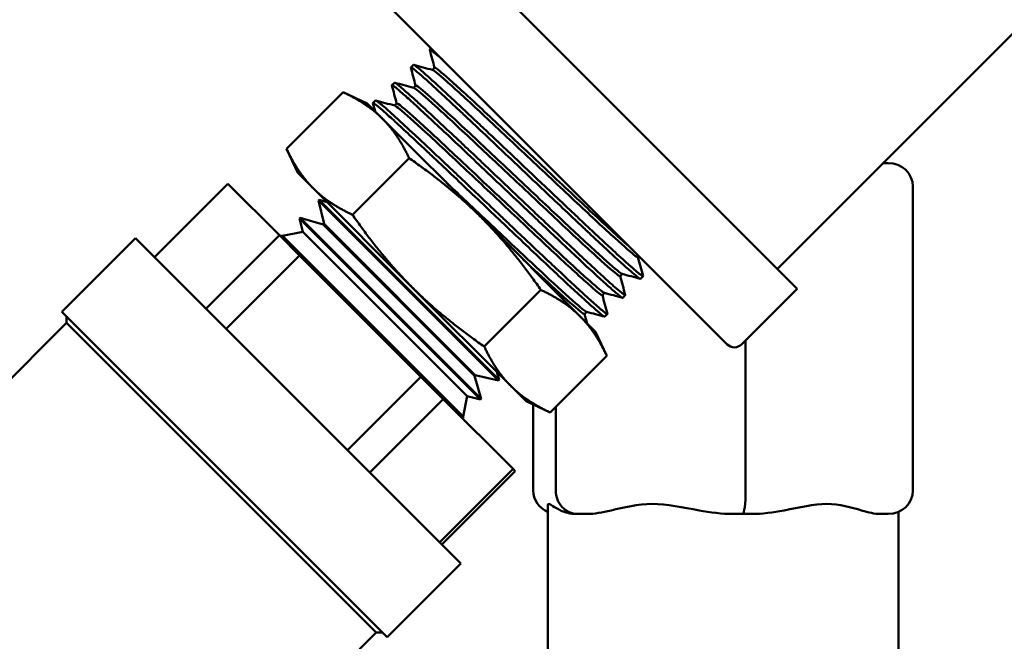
# Model space of a CAD drawing. Header units: inches. Extents: x 0.1 to 33.9, y 0.6 to 21.4.
# Tile 4 of 39: x 9.4 to 11.5, y 3.6 to 4.9. Entities that reach past the tile are written whole.
import ezdxf

# ---------------------------------------------------------------- set-up
doc = ezdxf.new("R2010")
doc.units = ezdxf.units.IN
doc.header["$MEASUREMENT"] = 0
doc.layers.add('Dimension (ANSI)', color=7, linetype='Continuous', lineweight=25)
doc.layers.add('Visible (ANSI)', color=7, linetype='Continuous', lineweight=50)
doc.styles.add('Note Text (ANSI)', font='tahoma.ttf')
doc.dimstyles.new('Default (ANSI)', dxfattribs={"dimtxt": 0.12, "dimasz": 0.098425, "dimexe": 0.125, "dimexo": 0.0625, "dimgap": 0.031496, "dimtad": 0, "dimtih": 1, "dimtoh": 1, "dimrnd": 1e-08, "dimzin": 4, "dimdsep": 46, "dimtxsty": 'Note Text (ANSI)', "dimcen": 0.09, "dimdle": 0.393701, "dimclrd": 256, "dimclre": 256, "dimclrt": 256, "dimadec": 0, "dimazin": 1, "dimtfac": 1, "dimtofl": 0, "dimtmove": 0, "dimatfit": 3, "dimfxl": 1, "dimtolj": 1, "dimtzin": 4, "dimlwd": -1, "dimlwe": -1, "dimarcsym": 0})

# ---------------------------------------------------------------- blocks, each defined once
blk = doc.blocks.new('*D6')
at = {"layer": 'Defpoints', "color": 0, "transparency": 16777216}
for p in [(4.8495, 11.6968), (8.9429, 11.6968), (10.6043, 2.4465)]:
    blk.add_point(p, dxfattribs=at)
at = {"layer": 'Dimension (ANSI)', "transparency": 16777216}
for p, q in [((8.8804, 11.6968), (4.7245, 11.6968)), ((4.8495, 11.5984), (4.8495, 7.1825)), ((4.8495, 2.545), (4.8495, 6.9609)), ((10.5418, 2.4465), (4.7245, 2.4465))]:
    blk.add_line(p, q, dxfattribs=at)
for points in [[(4.8331, 11.5984), (4.8659, 11.5984), (4.8495, 11.6968)], [(4.8331, 2.545), (4.8659, 2.545), (4.8495, 2.4465)]]:
    blk.add_solid(points, dxfattribs=at)
at = {"layer": 'Dimension (ANSI)', "transparency": 16777216, "insert": (4.6349, 7.151), "char_height": 0.12, "attachment_point": 1, "style": 'Note Text (ANSI)'}
blk.add_mtext('\\A1;(9.25)', dxfattribs=at)
blk = doc.blocks.new('*D7')
at = {"layer": 'Defpoints', "color": 0, "transparency": 16777216}
for p in [(9.1025, 11.6968), (19.1619, 11.6968), (17.8233, 4.6641)]:
    blk.add_point(p, dxfattribs=at)
at = {"layer": 'Dimension (ANSI)', "transparency": 16777216}
for p, q in [((9.165, 11.6968), (19.2869, 11.6968)), ((19.1619, 11.5984), (19.1619, 8.2913)), ((19.1619, 4.7625), (19.1619, 8.0697)), ((17.8858, 4.6641), (19.2869, 4.6641))]:
    blk.add_line(p, q, dxfattribs=at)
for points in [[(19.1455, 11.5984), (19.1783, 11.5984), (19.1619, 11.6968)], [(19.1455, 4.7625), (19.1783, 4.7625), (19.1619, 4.6641)]]:
    blk.add_solid(points, dxfattribs=at)
at = {"layer": 'Dimension (ANSI)', "transparency": 16777216, "insert": (18.9472, 8.2598), "char_height": 0.12, "attachment_point": 1, "style": 'Note Text (ANSI)'}
blk.add_mtext('\\A1;(7.03)', dxfattribs=at)
blk = doc.blocks.new('*D10')
at = {"layer": 'Defpoints', "color": 0, "transparency": 16777216}
for p in [(6.1316, 7.4681), (17.4372, 4.6641), (6.1316, 1.672)]:
    blk.add_point(p, dxfattribs=at)
at = {"layer": 'Dimension (ANSI)', "transparency": 16777216}
for p, q in [((6.1316, 7.4056), (6.1316, 1.547)), ((17.4372, 4.6016), (17.4372, 1.547)), ((6.23, 1.672), (11.4932, 1.672)), ((17.3388, 1.672), (12.0756, 1.672))]:
    blk.add_line(p, q, dxfattribs=at)
for points in [[(6.23, 1.6884), (6.23, 1.6556), (6.1316, 1.672)], [(17.3388, 1.6884), (17.3388, 1.6556), (17.4372, 1.672)]]:
    blk.add_solid(points, dxfattribs=at)
at = {"layer": 'Dimension (ANSI)', "transparency": 16777216, "insert": (11.5247, 1.7513), "char_height": 0.12, "attachment_point": 1, "style": 'Note Text (ANSI)'}
blk.add_mtext('\\A1;(11.31)', dxfattribs=at)

msp = doc.modelspace()

# ---------------------------------------------------------------- linework, layer by layer
at = {"layer": 'Visible (ANSI)'}
for p, q in [((11.0283, 4.372), (11.851, 5.1947)), ((11.0707, 4.3296), (10.246, 5.1542)), ((10.921, 4.2106), (10.1244, 5.0071)), ((10.288, 4.8436), (10.285, 4.8407)), ((10.2502, 4.808), (10.2445, 4.8027)), ((10.2906, 4.7974), (10.2954, 4.8021)), ((10.2097, 4.77), (10.204, 4.7646)), ((10.2501, 4.7593), (10.2549, 4.7641)), ((10.1, 4.7495), (9.979, 4.6285)), ((10.1515, 4.7255), (10.1, 4.7495)), ((10.1515, 4.7255), (10.1842, 4.6929)), ((10.1692, 4.7319), (10.1635, 4.7266)), ((10.168, 4.709), (10.1635, 4.726)), ((10.2096, 4.7213), (10.2144, 4.726)), ((10.2763, 4.702), (10.2763, 4.702)), ((10.3954, 4.4816), (10.1842, 4.6929)), ((10.003, 4.577), (9.979, 4.6285)), ((10.2408, 4.6087), (10.1198, 4.4877)), ((11.2652, 4.5981), (11.2544, 4.5981)), ((10.003, 4.577), (10.0357, 4.5444)), ((9.6964, 4.3968), (9.8535, 4.554)), ((9.8535, 4.554), (9.9635, 4.444)), ((11.318, 4.5481), (11.318, 3.8981)), ((10.0357, 4.5444), (10.2469, 4.3331)), ((10.0487, 4.5194), (10.0471, 4.518)), ((10.0471, 4.518), (10.4318, 4.1333)), ((10.0589, 4.468), (10.0471, 4.518)), ((10.0487, 4.5194), (10.4333, 4.1348)), ((10.0658, 4.5143), (10.0487, 4.5194)), ((10.0082, 4.4814), (10.0066, 4.4799)), ((10.0066, 4.4799), (10.3938, 4.0928)), ((10.0134, 4.4511), (10.0066, 4.4799)), ((10.0082, 4.4814), (10.3952, 4.0944)), ((10.0573, 4.4666), (10.0082, 4.4814)), ((10.0589, 4.468), (10.0573, 4.4666)), ((10.0573, 4.4666), (10.3804, 4.1435)), ((10.0589, 4.468), (10.3818, 4.145)), ((10.3954, 4.4816), (10.6067, 4.2703)), ((9.9635, 4.444), (9.8063, 4.2869)), ((9.9635, 4.444), (10.0068, 4.4007)), ((9.9677, 4.4433), (9.9662, 4.4419)), ((9.9662, 4.4419), (10.3557, 4.0523)), ((9.9662, 4.4417), (9.9662, 4.4419)), ((9.9677, 4.4433), (10.3572, 4.0539)), ((9.9704, 4.4425), (9.9677, 4.4433)), ((10.0134, 4.4511), (9.9704, 4.4425)), ((10.3564, 4.0566), (9.9704, 4.4425)), ((10.0134, 4.4511), (10.365, 4.0996)), ((9.6557, 4.4375), (9.4986, 4.2804)), ((9.6557, 4.4375), (10.3513, 3.7419)), ((9.9662, 4.4417), (9.9659, 4.4416)), ((9.9662, 4.4417), (10.3555, 4.0524)), ((9.8497, 4.2435), (10.0068, 4.4007)), ((10.0068, 4.4007), (10.266, 4.1415)), ((10.7301, 4.3969), (10.7324, 4.3992)), ((10.692, 4.3564), (10.6968, 4.3611)), ((10.5716, 4.347), (10.5716, 4.347)), ((10.7409, 4.3566), (10.7356, 4.3509)), ((10.2469, 4.3331), (10.4582, 4.1218)), ((10.5225, 4.327), (10.4015, 4.206)), ((10.654, 4.3159), (10.6587, 4.3206)), ((10.7028, 4.3161), (10.6975, 4.3104)), ((10.9517, 4.2106), (11.0707, 4.3296)), ((9.4986, 4.2804), (10.1942, 3.5847)), ((10.6159, 4.2754), (10.6207, 4.2801)), ((10.6161, 4.2755), (10.6214, 4.2556)), ((10.6648, 4.2756), (10.6594, 4.2699)), ((9.5084, 4.2567), (8.8275, 3.5759)), ((9.5084, 4.2567), (9.5084, 4.2706)), ((9.5084, 4.2567), (10.1706, 3.5945)), ((10.6067, 4.2703), (10.6394, 4.2376)), ((10.6394, 4.2376), (10.6634, 4.1862)), ((10.9603, 4.2191), (10.9603, 3.8981)), ((10.6634, 4.1862), (10.5424, 4.0651)), ((10.4281, 4.1519), (10.4333, 4.1348)), ((10.266, 4.1415), (10.1089, 3.9844)), ((10.266, 4.1415), (10.314, 4.0935)), ((10.3818, 4.145), (10.3804, 4.1435)), ((10.3804, 4.1435), (10.3952, 4.0944)), ((10.3818, 4.145), (10.4318, 4.1333)), ((10.4333, 4.1348), (10.4318, 4.1333)), ((10.4582, 4.1218), (10.4909, 4.0891)), ((10.1568, 3.9364), (10.314, 4.0935)), ((10.314, 4.0935), (10.4632, 3.9443)), ((10.365, 4.0996), (10.3564, 4.0566)), ((10.365, 4.0996), (10.3938, 4.0928)), ((10.3952, 4.0944), (10.3938, 4.0928)), ((10.4909, 4.0891), (10.5424, 4.0651)), ((10.5062, 4.082), (10.5062, 3.8981)), ((10.5544, 4.0772), (10.5544, 3.8981)), ((10.3555, 4.0524), (10.3557, 4.0523)), ((10.3555, 4.0524), (10.3555, 4.052)), ((10.3572, 4.0539), (10.3557, 4.0523)), ((10.3564, 4.0566), (10.3572, 4.0539)), ((10.4632, 3.9443), (10.3061, 3.7872)), ((10.3107, 3.7825), (10.4678, 3.9397)), ((10.4632, 3.9443), (10.4678, 3.9397)), ((10.5371, 3.8664), (10.5371, 3.4731)), ((11.2871, 3.8526), (11.2871, 3.4731)), ((10.5985, 3.8481), (10.6009, 3.8481)), ((10.6009, 3.8481), (10.6216, 3.8481)), ((10.9334, 3.8481), (10.954, 3.8481)), ((10.954, 3.8481), (10.9722, 3.8481)), ((11.247, 3.8481), (11.2652, 3.8481)), ((10.3513, 3.7419), (10.1942, 3.5847)), ((10.1706, 3.5945), (10.0555, 3.4794)), ((10.1706, 3.5945), (10.1844, 3.5945))]:
    msp.add_line(p, q, dxfattribs=at)
msp.add_arc((10.9364, 4.226), 0.0217, 225, 315, dxfattribs=at)
for centre, major_axis, ratio, start_param, end_param in [((11.2652, 4.5481), (-0.0528, 0), 0.946258, 3.141593, 4.712389), ((10.559, 3.8981), (-0.0528, 0), 0.946258, 0, 1.14254), ((10.6009, 3.8981), (0, 0.05), 0.931373, 1.570796, 3.141593), ((10.954, 3.8981), (0, 0.05), 0.125421, 3.141593, 4.712389), ((11.2652, 3.8981), (0.0528, 0), 0.946258, 4.712389, 6.283185)]:
    msp.add_ellipse(centre, major_axis=major_axis, ratio=ratio, start_param=start_param, end_param=end_param, dxfattribs=at)
for points, knots in [([(10.3127, 4.8188), (10.3098, 4.8215), (10.307, 4.8239), (10.3045, 4.8261), (10.2985, 4.8313), (10.2938, 4.8352), (10.2905, 4.8377), (10.2872, 4.8401), (10.2854, 4.8411), (10.285, 4.8407), (10.2849, 4.8406), (10.2849, 4.8405), (10.285, 4.8402)], [0.58431564, 0.58431564, 0.58431564, 0.58431564, 0.5859375, 0.5859375, 0.5859375, 0.58984375, 0.58984375, 0.58984375, 0.59375, 0.59375, 0.59375, 0.5946401, 0.5946401, 0.5946401, 0.5946401]), ([(10.7356, 4.351), (10.7353, 4.3507), (10.7343, 4.3511), (10.7326, 4.3522), (10.7302, 4.3538), (10.7264, 4.3569), (10.7211, 4.3613), (10.7185, 4.3635), (10.7155, 4.3661), (10.7122, 4.369), (10.7089, 4.3719), (10.7053, 4.3751), (10.7014, 4.3786), (10.6935, 4.3857), (10.6845, 4.394), (10.6741, 4.4035), (10.6638, 4.413), (10.6525, 4.4235), (10.6403, 4.4349), (10.6342, 4.4406), (10.6279, 4.4465), (10.6213, 4.4527), (10.6148, 4.4588), (10.608, 4.4652), (10.601, 4.4718), (10.5871, 4.4848), (10.5728, 4.4984), (10.558, 4.5125), (10.5431, 4.5265), (10.5276, 4.5412), (10.5122, 4.5558), (10.4968, 4.5704), (10.4814, 4.585), (10.466, 4.5997), (10.4582, 4.607), (10.4505, 4.6143), (10.4429, 4.6216), (10.4352, 4.6288), (10.4277, 4.6359), (10.4203, 4.6429), (10.4055, 4.6569), (10.3912, 4.6704), (10.3773, 4.6834), (10.3704, 4.69), (10.3637, 4.6963), (10.3572, 4.7024), (10.3507, 4.7085), (10.3444, 4.7144), (10.3383, 4.7201), (10.3323, 4.7257), (10.3264, 4.7312), (10.3208, 4.7364), (10.3152, 4.7416), (10.3098, 4.7466), (10.3047, 4.7513), (10.2945, 4.7607), (10.2856, 4.7688), (10.2778, 4.7758), (10.2739, 4.7793), (10.2704, 4.7824), (10.2671, 4.7853), (10.2639, 4.7882), (10.2609, 4.7907), (10.2584, 4.7928), (10.2532, 4.7971), (10.2495, 4.8001), (10.2472, 4.8016), (10.2461, 4.8023), (10.2453, 4.8027), (10.2448, 4.8028), (10.2445, 4.8028), (10.2444, 4.8026), (10.2445, 4.8022)], [0.6574266, 0.6574266, 0.6574266, 0.6574266, 0.66015625, 0.66015625, 0.66015625, 0.6640625, 0.6640625, 0.6640625, 0.66601562, 0.66601562, 0.66601562, 0.66796875, 0.66796875, 0.66796875, 0.671875, 0.671875, 0.671875, 0.67578125, 0.67578125, 0.67578125, 0.67773437, 0.67773437, 0.67773437, 0.6796875, 0.6796875, 0.6796875, 0.68359375, 0.68359375, 0.68359375, 0.6875, 0.6875, 0.6875, 0.69140625, 0.69140625, 0.69140625, 0.69335937, 0.69335937, 0.69335937, 0.6953125, 0.6953125, 0.6953125, 0.69921875, 0.69921875, 0.69921875, 0.70117187, 0.70117187, 0.70117187, 0.703125, 0.703125, 0.703125, 0.70507812, 0.70507812, 0.70507812, 0.70703125, 0.70703125, 0.70703125, 0.7109375, 0.7109375, 0.7109375, 0.71289062, 0.71289062, 0.71289062, 0.71484375, 0.71484375, 0.71484375, 0.71875, 0.71875, 0.71875, 0.72070312, 0.72070312, 0.72070312, 0.72225295, 0.72225295, 0.72225295, 0.72225295]), ([(10.2502, 4.808), (10.2503, 4.8081), (10.2505, 4.8081), (10.2514, 4.8079), (10.2526, 4.8071), (10.2562, 4.8046), (10.2586, 4.8027), (10.2648, 4.7975), (10.2688, 4.7941), (10.2768, 4.7871), (10.2804, 4.7839), (10.2881, 4.777), (10.2921, 4.7733), (10.301, 4.7652), (10.3059, 4.7607), (10.3134, 4.7538), (10.3157, 4.7517), (10.3273, 4.741), (10.3372, 4.7317), (10.353, 4.717), (10.3583, 4.7121), (10.3714, 4.6997), (10.3794, 4.6922), (10.3966, 4.676), (10.4057, 4.6673), (10.4257, 4.6485), (10.4365, 4.6383), (10.455, 4.6208), (10.4626, 4.6136), (10.4784, 4.5986), (10.4865, 4.5909), (10.5047, 4.5737), (10.5146, 4.5642), (10.5392, 4.5409), (10.5537, 4.5272), (10.5732, 4.5088), (10.5785, 4.5037), (10.5914, 4.4916), (10.5988, 4.4846), (10.6147, 4.4696), (10.6231, 4.4616), (10.6432, 4.4428), (10.6545, 4.4323), (10.6691, 4.4187), (10.6732, 4.4149), (10.6827, 4.4061), (10.688, 4.4013), (10.6991, 4.3911), (10.7047, 4.3861), (10.7157, 4.3762), (10.7209, 4.3717), (10.7277, 4.3659), (10.7298, 4.3642), (10.7335, 4.3612), (10.735, 4.36), (10.7379, 4.3579), (10.7391, 4.3571), (10.7402, 4.3566), (10.7404, 4.3565), (10.7409, 4.3565), (10.741, 4.3567), (10.7409, 4.3572)], [12.359764, 12.359764, 12.359764, 12.359764, 12.399694, 12.399694, 12.497473, 12.497473, 12.601068, 12.601068, 12.716371, 12.716371, 12.797951, 12.797951, 12.875502, 12.875502, 12.958663, 12.958663, 12.99463, 12.99463, 13.134402, 13.134402, 13.202139, 13.202139, 13.298438, 13.298438, 13.402968, 13.402968, 13.520118, 13.520118, 13.601147, 13.601147, 13.686818, 13.686818, 13.791868, 13.791868, 13.946794, 13.946794, 14.006275, 14.006275, 14.091253, 14.091253, 14.19388, 14.19388, 14.344777, 14.344777, 14.406185, 14.406185, 14.493974, 14.493974, 14.602366, 14.602366, 14.731665, 14.731665, 14.804127, 14.804127, 14.874263, 14.874263, 14.959481, 14.959481, 14.995517, 14.995517, 15.059323, 15.059323, 15.059323, 15.059323]), ([(10.7143, 4.4172), (10.7048, 4.4255), (10.6922, 4.4368), (10.6539, 4.4718), (10.6249, 4.4988), (10.5611, 4.5586), (10.5264, 4.5914), (10.4585, 4.6553), (10.4255, 4.6864), (10.368, 4.7399), (10.3437, 4.7623), (10.3088, 4.7932), (10.2984, 4.8017), (10.2956, 4.8023), (10.2955, 4.8022), (10.2954, 4.8021)], [0.6120332, 0.6120332, 0.6120332, 0.6120332, 0.6171875, 0.6171875, 0.625, 0.625, 0.6328125, 0.6328125, 0.640625, 0.640625, 0.6484375, 0.6484375, 0.65625, 0.65625, 0.65699009, 0.65699009, 0.65699009, 0.65699009]), ([(10.7301, 4.3969), (10.7295, 4.3964), (10.7267, 4.3981), (10.7122, 4.4096), (10.6951, 4.4247), (10.649, 4.4669), (10.62, 4.4939), (10.5562, 4.5537), (10.5215, 4.5865), (10.4536, 4.6504), (10.4206, 4.6815), (10.3631, 4.735), (10.3388, 4.7574), (10.3041, 4.7881), (10.2937, 4.7966), (10.291, 4.7973)], [0.60512977, 0.60512977, 0.60512977, 0.60512977, 0.609375, 0.609375, 0.6171875, 0.6171875, 0.625, 0.625, 0.6328125, 0.6328125, 0.640625, 0.640625, 0.6484375, 0.6484375, 0.65615233, 0.65615233, 0.65615233, 0.65615233]), ([(10.6975, 4.3104), (10.6971, 4.31), (10.6955, 4.3109), (10.6925, 4.3131), (10.6894, 4.3155), (10.6849, 4.3192), (10.679, 4.3242), (10.6761, 4.3268), (10.6728, 4.3296), (10.6692, 4.3328), (10.6656, 4.336), (10.6617, 4.3396), (10.6574, 4.3434), (10.649, 4.3511), (10.6394, 4.3599), (10.6287, 4.3698), (10.618, 4.3797), (10.606, 4.3909), (10.5934, 4.4027), (10.5808, 4.4145), (10.5675, 4.4271), (10.5534, 4.4404), (10.5463, 4.447), (10.539, 4.4539), (10.5317, 4.4609), (10.5243, 4.4678), (10.5169, 4.4748), (10.5094, 4.4819), (10.4944, 4.4961), (10.4792, 4.5106), (10.4636, 4.5254), (10.448, 4.5402), (10.4325, 4.5549), (10.4172, 4.5693), (10.4096, 4.5766), (10.402, 4.5838), (10.3944, 4.5909), (10.3869, 4.5981), (10.3793, 4.6052), (10.372, 4.6122), (10.3572, 4.6261), (10.3432, 4.6394), (10.3297, 4.6521), (10.3163, 4.6647), (10.3034, 4.6768), (10.2915, 4.6878), (10.2797, 4.6988), (10.2689, 4.7088), (10.2592, 4.7178), (10.2543, 4.7223), (10.2497, 4.7265), (10.2454, 4.7304), (10.2411, 4.7343), (10.2371, 4.7379), (10.2335, 4.7412), (10.2262, 4.7477), (10.2201, 4.7529), (10.2155, 4.7568), (10.2131, 4.7587), (10.2111, 4.7603), (10.2095, 4.7615), (10.2079, 4.7628), (10.2066, 4.7636), (10.2057, 4.7642), (10.2048, 4.7647), (10.2042, 4.7648), (10.204, 4.7646), (10.2039, 4.7645), (10.2039, 4.7643), (10.204, 4.7641)], [0.78536552, 0.78536552, 0.78536552, 0.78536552, 0.7890625, 0.7890625, 0.7890625, 0.79296875, 0.79296875, 0.79296875, 0.79492187, 0.79492187, 0.79492187, 0.796875, 0.796875, 0.796875, 0.80078125, 0.80078125, 0.80078125, 0.8046875, 0.8046875, 0.8046875, 0.80859375, 0.80859375, 0.80859375, 0.81054687, 0.81054687, 0.81054687, 0.8125, 0.8125, 0.8125, 0.81640625, 0.81640625, 0.81640625, 0.8203125, 0.8203125, 0.8203125, 0.82226562, 0.82226562, 0.82226562, 0.82421875, 0.82421875, 0.82421875, 0.828125, 0.828125, 0.828125, 0.83203125, 0.83203125, 0.83203125, 0.8359375, 0.8359375, 0.8359375, 0.83789062, 0.83789062, 0.83789062, 0.83984375, 0.83984375, 0.83984375, 0.84375, 0.84375, 0.84375, 0.84570312, 0.84570312, 0.84570312, 0.84765625, 0.84765625, 0.84765625, 0.84960937, 0.84960937, 0.84960937, 0.85055922, 0.85055922, 0.85055922, 0.85055922]), ([(10.2097, 4.77), (10.2099, 4.7701), (10.2103, 4.77), (10.2119, 4.7692), (10.2131, 4.7684), (10.2162, 4.7661), (10.2182, 4.7645), (10.2235, 4.7601), (10.227, 4.7571), (10.2372, 4.7482), (10.2446, 4.7416), (10.2562, 4.7311), (10.2595, 4.728), (10.268, 4.7202), (10.2734, 4.7153), (10.2842, 4.7053), (10.2896, 4.7002), (10.3008, 4.6898), (10.3066, 4.6844), (10.3247, 4.6674), (10.3376, 4.6553), (10.3577, 4.6364), (10.3643, 4.6301), (10.3786, 4.6166), (10.3862, 4.6094), (10.3972, 4.599), (10.4006, 4.5958), (10.4174, 4.5799), (10.4311, 4.5669), (10.4511, 4.5479), (10.4573, 4.5421), (10.4725, 4.5277), (10.4815, 4.5191), (10.4998, 4.5017), (10.5091, 4.4929), (10.5311, 4.4721), (10.5436, 4.4603), (10.5617, 4.4432), (10.5675, 4.4377), (10.5818, 4.4242), (10.5901, 4.4165), (10.6059, 4.4017), (10.6134, 4.3946), (10.6293, 4.3798), (10.6375, 4.3722), (10.6497, 4.3611), (10.654, 4.3571), (10.6628, 4.3491), (10.667, 4.3453), (10.676, 4.3372), (10.6804, 4.3333), (10.6899, 4.3251), (10.6942, 4.3216), (10.6985, 4.3183), (10.6995, 4.3176), (10.7014, 4.3164), (10.7021, 4.3161), (10.7029, 4.316), (10.703, 4.3162), (10.7029, 4.3166)], [7.018026, 7.018026, 7.018026, 7.018026, 7.090165, 7.090165, 7.168867, 7.168867, 7.254872, 7.254872, 7.360085, 7.360085, 7.517808, 7.517808, 7.576362, 7.576362, 7.661863, 7.661863, 7.740023, 7.740023, 7.817491, 7.817491, 7.974416, 7.974416, 8.050356, 8.050356, 8.134141, 8.134141, 8.170121, 8.170121, 8.315186, 8.315186, 8.380086, 8.380086, 8.47482, 8.47482, 8.574442, 8.574442, 8.713499, 8.713499, 8.781995, 8.781995, 8.88407, 8.88407, 8.984754, 8.984754, 9.108437, 9.108437, 9.183581, 9.183581, 9.268013, 9.268013, 9.375327, 9.375327, 9.528903, 9.528903, 9.589268, 9.589268, 9.663359, 9.663359, 9.729949, 9.729949, 9.729949, 9.729949]), ([(10.692, 4.3564), (10.6918, 4.3561), (10.691, 4.3564), (10.6845, 4.3604), (10.6714, 4.3715), (10.6319, 4.4071), (10.6055, 4.4315), (10.5451, 4.488), (10.511, 4.5201), (10.4424, 4.5847), (10.4079, 4.6172), (10.3459, 4.6753), (10.3183, 4.7009), (10.276, 4.7393), (10.2612, 4.7521), (10.2525, 4.7583), (10.2513, 4.759), (10.2506, 4.7592)], [0.7088805, 0.7088805, 0.7088805, 0.7088805, 0.7109375, 0.7109375, 0.71875, 0.71875, 0.7265625, 0.7265625, 0.734375, 0.734375, 0.7421875, 0.7421875, 0.75, 0.75, 0.7578125, 0.7578125, 0.75987667, 0.75987667, 0.75987667, 0.75987667]), ([(10.6963, 4.3612), (10.6959, 4.3614), (10.6953, 4.3617), (10.6894, 4.3653), (10.6763, 4.3764), (10.6368, 4.412), (10.6104, 4.4364), (10.55, 4.4929), (10.5159, 4.525), (10.4473, 4.5896), (10.4129, 4.6221), (10.3508, 4.6802), (10.3232, 4.7058), (10.2809, 4.7442), (10.2661, 4.757), (10.2567, 4.7637), (10.2552, 4.7644), (10.2549, 4.7641)], [0.70972708, 0.70972708, 0.70972708, 0.70972708, 0.7109375, 0.7109375, 0.71875, 0.71875, 0.7265625, 0.7265625, 0.734375, 0.734375, 0.7421875, 0.7421875, 0.75, 0.75, 0.7578125, 0.7578125, 0.76072581, 0.76072581, 0.76072581, 0.76072581]), ([(10.6594, 4.2699), (10.6594, 4.2699), (10.6594, 4.2699), (10.6594, 4.2699), (10.6592, 4.2697), (10.6586, 4.2699), (10.6576, 4.2705), (10.6567, 4.2711), (10.6553, 4.272), (10.6537, 4.2733), (10.6503, 4.2758), (10.6456, 4.2797), (10.6395, 4.285), (10.6335, 4.2903), (10.626, 4.297), (10.6174, 4.3048), (10.6088, 4.3126), (10.599, 4.3215), (10.5881, 4.3316), (10.5827, 4.3367), (10.5769, 4.342), (10.571, 4.3476), (10.565, 4.3531), (10.5589, 4.3589), (10.5526, 4.3648), (10.5399, 4.3767), (10.5264, 4.3894), (10.5122, 4.4029), (10.4979, 4.4163), (10.4832, 4.4302), (10.4682, 4.4444), (10.4607, 4.4515), (10.4531, 4.4587), (10.4454, 4.466), (10.4378, 4.4733), (10.4299, 4.4807), (10.4222, 4.4881), (10.4066, 4.5028), (10.3912, 4.5174), (10.376, 4.5319), (10.3607, 4.5464), (10.3454, 4.5609), (10.3308, 4.5748), (10.3161, 4.5886), (10.3021, 4.6018), (10.2886, 4.6145), (10.2819, 4.6208), (10.2753, 4.627), (10.2689, 4.633), (10.2626, 4.639), (10.2565, 4.6447), (10.2506, 4.6501), (10.2389, 4.6611), (10.2281, 4.6711), (10.2184, 4.68), (10.2135, 4.6845), (10.2089, 4.6887), (10.2046, 4.6926), (10.2004, 4.6964), (10.1964, 4.7), (10.1928, 4.7032), (10.1892, 4.7064), (10.1858, 4.7094), (10.1829, 4.712), (10.1799, 4.7146), (10.1772, 4.7168), (10.1749, 4.7188), (10.1702, 4.7226), (10.167, 4.7251), (10.1652, 4.7261), (10.1643, 4.7266), (10.1637, 4.7268), (10.1635, 4.7266), (10.1634, 4.7265), (10.1634, 4.7263), (10.1635, 4.726)], [0.9139361, 0.9139361, 0.9139361, 0.9139361, 0.9140625, 0.9140625, 0.9140625, 0.91601562, 0.91601562, 0.91601562, 0.91796875, 0.91796875, 0.91796875, 0.921875, 0.921875, 0.921875, 0.92578125, 0.92578125, 0.92578125, 0.9296875, 0.9296875, 0.9296875, 0.93164062, 0.93164062, 0.93164062, 0.93359375, 0.93359375, 0.93359375, 0.9375, 0.9375, 0.9375, 0.94140625, 0.94140625, 0.94140625, 0.94335937, 0.94335937, 0.94335937, 0.9453125, 0.9453125, 0.9453125, 0.94921875, 0.94921875, 0.94921875, 0.953125, 0.953125, 0.953125, 0.95703125, 0.95703125, 0.95703125, 0.95898437, 0.95898437, 0.95898437, 0.9609375, 0.9609375, 0.9609375, 0.96484375, 0.96484375, 0.96484375, 0.96679687, 0.96679687, 0.96679687, 0.96875, 0.96875, 0.96875, 0.97070312, 0.97070312, 0.97070312, 0.97265625, 0.97265625, 0.97265625, 0.9765625, 0.9765625, 0.9765625, 0.97851562, 0.97851562, 0.97851562, 0.97943582, 0.97943582, 0.97943582, 0.97943582]), ([(10.1692, 4.7319), (10.1692, 4.7319), (10.1693, 4.732), (10.1695, 4.732), (10.1698, 4.7319), (10.1713, 4.7313), (10.1738, 4.7296), (10.1789, 4.7255), (10.1807, 4.724), (10.1856, 4.7199), (10.189, 4.7169), (10.1972, 4.7097), (10.202, 4.7054), (10.2139, 4.6946), (10.2212, 4.688), (10.2337, 4.6764), (10.2385, 4.672), (10.2505, 4.6609), (10.258, 4.6539), (10.2735, 4.6394), (10.2813, 4.632), (10.2991, 4.6153), (10.3091, 4.6059), (10.3265, 4.5894), (10.3338, 4.5826), (10.3476, 4.5696), (10.3541, 4.5634), (10.3728, 4.5456), (10.3852, 4.5339), (10.4101, 4.5102), (10.4226, 4.4984), (10.442, 4.48), (10.4489, 4.4735), (10.4617, 4.4613), (10.4677, 4.4556), (10.4819, 4.4422), (10.49, 4.4345), (10.5013, 4.4238), (10.5045, 4.4207), (10.5153, 4.4105), (10.5228, 4.4035), (10.5392, 4.388), (10.5482, 4.3796), (10.5582, 4.3702), (10.5597, 4.3689), (10.5693, 4.3598), (10.5771, 4.3525), (10.5916, 4.339), (10.5982, 4.3329), (10.6118, 4.3204), (10.6185, 4.3142), (10.6288, 4.3049), (10.6327, 4.3014), (10.641, 4.2941), (10.6451, 4.2905), (10.652, 4.2845), (10.6549, 4.2821), (10.66, 4.2781), (10.662, 4.2767), (10.6641, 4.2755), (10.6646, 4.2754), (10.6649, 4.2757), (10.6649, 4.2759), (10.6648, 4.2761)], [1.649961, 1.649961, 1.649961, 1.649961, 1.668931, 1.668931, 1.704909, 1.704909, 1.852749, 1.852749, 1.916514, 1.916514, 2.012158, 2.012158, 2.117887, 2.117887, 2.246658, 2.246658, 2.319759, 2.319759, 2.424176, 2.424176, 2.524454, 2.524454, 2.642284, 2.642284, 2.723373, 2.723373, 2.794436, 2.794436, 2.92572, 2.92572, 3.056986, 3.056986, 3.129645, 3.129645, 3.193676, 3.193676, 3.282722, 3.282722, 3.318981, 3.318981, 3.404607, 3.404607, 3.513542, 3.513542, 3.532203, 3.532203, 3.637961, 3.637961, 3.73859, 3.73859, 3.856175, 3.856175, 3.936849, 3.936849, 4.04241, 4.04241, 4.143037, 4.143037, 4.259968, 4.259968, 4.341461, 4.341461, 4.375082, 4.375082, 4.375082, 4.375082]), ([(10.654, 4.3159), (10.653, 4.3149), (10.6442, 4.3218), (10.6123, 4.3497), (10.589, 4.371), (10.533, 4.4232), (10.5002, 4.454), (10.432, 4.5182), (10.3967, 4.5515), (10.331, 4.6133), (10.3007, 4.6416), (10.2514, 4.6869), (10.2326, 4.7038), (10.2153, 4.718), (10.2115, 4.7207), (10.2101, 4.7211)], [0.81259984, 0.81259984, 0.81259984, 0.81259984, 0.8203125, 0.8203125, 0.828125, 0.828125, 0.8359375, 0.8359375, 0.84375, 0.84375, 0.8515625, 0.8515625, 0.859375, 0.859375, 0.86363239, 0.86363239, 0.86363239, 0.86363239]), ([(10.6583, 4.3207), (10.6559, 4.3214), (10.6474, 4.3282), (10.6172, 4.3547), (10.5939, 4.3759), (10.5379, 4.4281), (10.5051, 4.4589), (10.4369, 4.5231), (10.4016, 4.5564), (10.3359, 4.6182), (10.3056, 4.6465), (10.2564, 4.6918), (10.2375, 4.7087), (10.219, 4.7239), (10.215, 4.7266), (10.2144, 4.726)], [0.81343214, 0.81343214, 0.81343214, 0.81343214, 0.8203125, 0.8203125, 0.828125, 0.828125, 0.8359375, 0.8359375, 0.84375, 0.84375, 0.8515625, 0.8515625, 0.859375, 0.859375, 0.86447882, 0.86447882, 0.86447882, 0.86447882]), ([(10.6202, 4.2802), (10.6186, 4.2807), (10.6141, 4.284), (10.5948, 4.3002), (10.575, 4.3179), (10.5243, 4.3647), (10.4934, 4.3936), (10.4268, 4.4563), (10.3913, 4.4899), (10.3448, 4.5336), (10.3327, 4.545), (10.3209, 4.5561)], [0.91716589, 0.91716589, 0.91716589, 0.91716589, 0.921875, 0.921875, 0.9296875, 0.9296875, 0.9375, 0.9375, 0.9453125, 0.9453125, 0.94813278, 0.94813278, 0.94813278, 0.94813278]), ([(10.6159, 4.2754), (10.6152, 4.2747), (10.6105, 4.278), (10.5899, 4.2952), (10.5701, 4.313), (10.527, 4.3528), (10.5065, 4.3719), (10.4843, 4.3927)], [0.91632342, 0.91632342, 0.91632342, 0.91632342, 0.921875, 0.921875, 0.9296875, 0.9296875, 0.93516598, 0.93516598, 0.93516598, 0.93516598]), ([(10.5985, 3.8481), (10.5854, 3.8479), (10.574, 3.8515), (10.5515, 3.8618), (10.543, 3.8694), (10.5379, 3.8694), (10.5371, 3.8682), (10.5371, 3.8663)], [0.994593, 0.994593, 0.994593, 0.994593, 1.1744754, 1.1744754, 1.4324879, 1.4324879, 1.53476, 1.53476, 1.53476, 1.53476]), ([(10.9334, 3.8481), (10.9095, 3.8479), (10.885, 3.8515), (10.8261, 3.8618), (10.792, 3.8694), (10.73, 3.8694), (10.6997, 3.8618), (10.6539, 3.8515), (10.6367, 3.8479), (10.6216, 3.8481)], [0.994593, 0.994593, 0.994593, 0.994593, 1.1744754, 1.1744754, 1.4324879, 1.4324879, 1.6905004, 1.6905004, 1.8703828, 1.8703828, 1.8703828, 1.8703828]), ([(11.247, 3.8481), (11.2362, 3.8479), (11.2232, 3.8515), (11.1866, 3.8618), (11.1611, 3.8694), (11.1064, 3.8694), (11.0753, 3.8618), (11.0194, 3.8515), (10.9957, 3.8479), (10.9722, 3.8481)], [0.994593, 0.994593, 0.994593, 0.994593, 1.1744754, 1.1744754, 1.4324879, 1.4324879, 1.6905004, 1.6905004, 1.8703828, 1.8703828, 1.8703828, 1.8703828])]:
    msp.add_open_spline(points, degree=3, knots=knots, dxfattribs=at)
for points in [[(10.2952, 4.802), (10.2918, 4.8147), (10.2884, 4.8275), (10.285, 4.8402)], [(10.2547, 4.7639), (10.2513, 4.7767), (10.2479, 4.7894), (10.2445, 4.8022)], [(10.2507, 4.8081), (10.2642, 4.8045), (10.2776, 4.8009), (10.291, 4.7973)], [(10.2142, 4.7258), (10.2108, 4.7386), (10.2074, 4.7513), (10.204, 4.7641)], [(10.2102, 4.77), (10.2237, 4.7664), (10.2371, 4.7628), (10.2506, 4.7592)], [(10.1697, 4.7319), (10.1832, 4.7283), (10.1966, 4.7247), (10.2101, 4.7211)], [(10.7302, 4.3971), (10.7338, 4.3838), (10.7374, 4.3705), (10.7409, 4.3572)], [(10.7349, 4.3509), (10.7221, 4.3544), (10.7092, 4.3578), (10.6963, 4.3612)], [(10.5759, 4.343), (10.5759, 4.343), (10.5759, 4.343), (10.5759, 4.343)], [(10.6922, 4.3565), (10.6957, 4.3432), (10.6993, 4.3299), (10.7029, 4.3166)], [(10.6541, 4.316), (10.6577, 4.3027), (10.6613, 4.2894), (10.6648, 4.2761)], [(10.6969, 4.3104), (10.684, 4.3138), (10.6712, 4.3173), (10.6583, 4.3207)], [(10.6589, 4.2699), (10.646, 4.2733), (10.6331, 4.2768), (10.6202, 4.2802)]]:
    msp.add_open_spline(points, degree=3, dxfattribs=at)
for points, weights in [([(10.1, 4.7495), (10.1515, 4.7255), (10.1842, 4.6929)], [1.84986687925, 1.99295458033, 1.99295458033]), ([(10.1842, 4.6929), (10.2168, 4.6602), (10.2408, 4.6087)], [1.99295458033, 1.99295458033, 1.84986687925]), ([(9.979, 4.6285), (10.003, 4.577), (10.0357, 4.5444)], [1.84986687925, 1.99295458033, 1.99295458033]), ([(10.2408, 4.6087), (10.3301, 4.547), (10.3954, 4.4816)], [1.84986687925, 1.99295458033, 1.99295458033]), ([(10.0357, 4.5444), (10.0683, 4.5117), (10.1198, 4.4877)], [1.99295458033, 1.99295458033, 1.84986687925]), ([(10.1198, 4.4877), (10.1816, 4.3985), (10.2469, 4.3331)], [1.84986687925, 1.99295458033, 1.99295458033]), ([(10.3954, 4.4816), (10.4608, 4.4162), (10.5225, 4.327)], [1.99295458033, 1.99295458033, 1.84986687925]), ([(10.2469, 4.3331), (10.3123, 4.2677), (10.4015, 4.206)], [1.99295458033, 1.99295458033, 1.84986687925]), ([(10.5225, 4.327), (10.574, 4.303), (10.6067, 4.2703)], [1.84986687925, 1.99295458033, 1.99295458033]), ([(10.6067, 4.2703), (10.6394, 4.2376), (10.6634, 4.1862)], [1.99295458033, 1.99295458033, 1.84986687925]), ([(10.4582, 4.1218), (10.4255, 4.1545), (10.4015, 4.206)], [1.99295458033, 1.99295458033, 1.84986687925]), ([(10.5424, 4.0651), (10.4909, 4.0891), (10.4582, 4.1218)], [1.84986687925, 1.99295458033, 1.99295458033])]:
    msp.add_rational_spline(points, weights, degree=2, dxfattribs=at)

# ---------------------------------------------------------------- dimensions: what is measured, and where the dimension line sits
at = {"layer": 'Dimension (ANSI)'}
for base, p1, p2, angle, override, picture, middle in [((4.8495, 11.6968), (10.6043, 2.4465), (8.9429, 11.6968), 90, {"dimgap": 0.031496, "dimdec": 2, "dimtol": 0, "dimlim": 0, "dimtp": 0, "dimtm": 0, "dimtdec": 2, "dimatfit": 1}, '*D6', (4.8495, 7.0717)), ((19.1619, 11.6968), (17.8233, 4.6641), (9.1025, 11.6968), 90, {"dimgap": 0.031496, "dimdec": 2, "dimtol": 0, "dimlim": 0, "dimtp": 0, "dimtm": 0, "dimtdec": 2, "dimatfit": 1}, '*D7', (19.1619, 8.1805)), ((6.1316, 1.672), (17.4372, 4.6641), (6.1316, 7.4681), 180, {"dimgap": 0.031496, "dimtih": 0, "dimtoh": 0, "dimdec": 2, "dimtol": 0, "dimlim": 0, "dimtp": 0, "dimtm": 0, "dimtdec": 2, "dimatfit": 1}, '*D10', (11.7844, 1.672))]:
    dim = msp.add_linear_dim(base=base, p1=p1, p2=p2, angle=angle, text='(<>)', dimstyle='Default (ANSI)', override=override, dxfattribs=at)
    dim.commit()
    dim.dimension.update_dxf_attribs({"geometry": picture, "text_midpoint": middle, "dimtype": 160})

doc.saveas('drawing.dxf')
